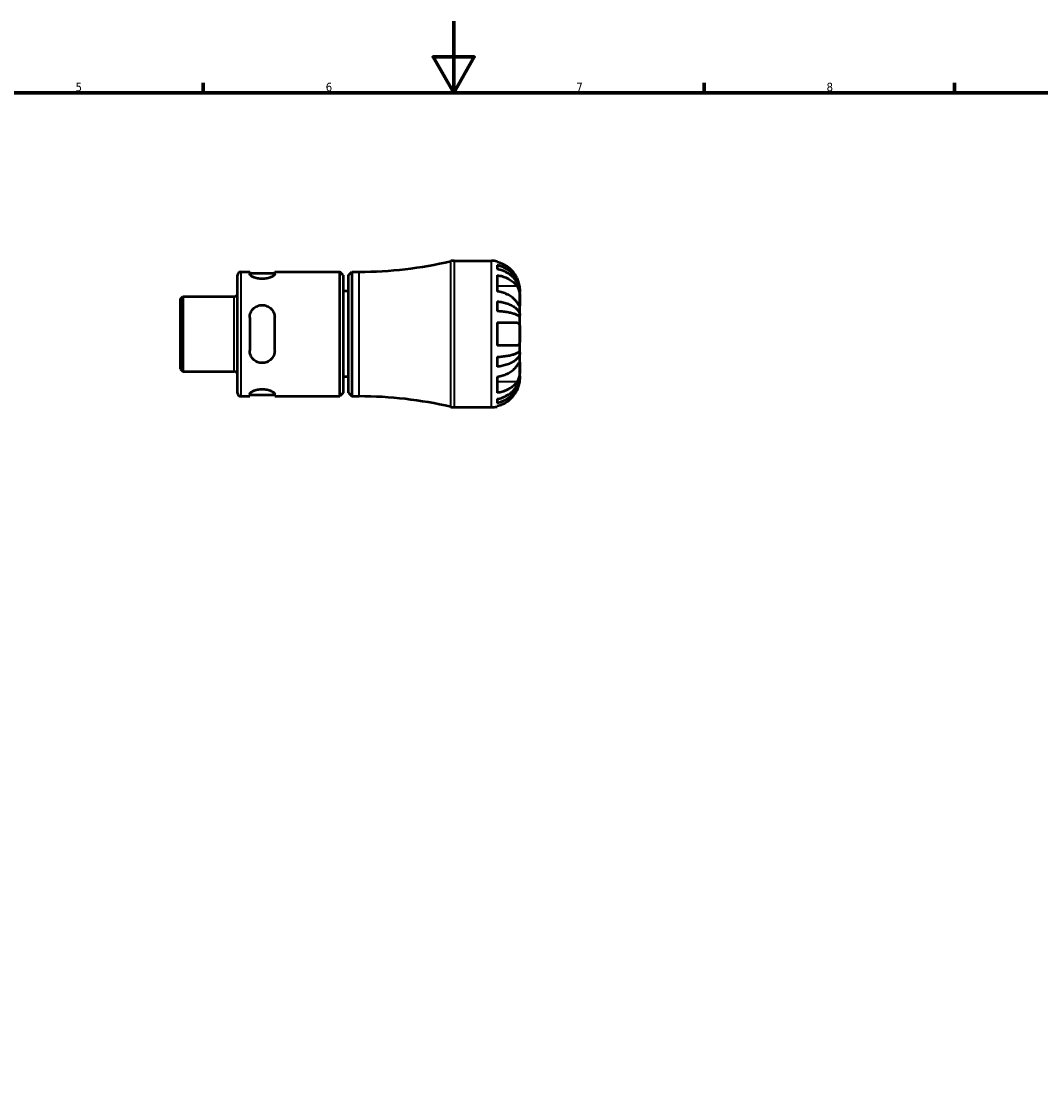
# Model space of a CAD drawing. Header units: millimetres. Extents: x -48 to 904, y -21 to 594.
# Tile 4 of 6: x 299 to 585, y 297 to 594. Entities that reach past the tile are written whole.
import ezdxf

# ---------------------------------------------------------------- set-up
doc = ezdxf.new("R2010")
doc.units = ezdxf.units.MM
for name, color, linetype, lineweight in [('Border (ANSI)', 7, 'Continuous', 70), ('Visible (ANSI)', 7, 'Continuous', 50), ('Visible Narrow (ANSI)', 7, 'Continuous', 35)]:
    doc.layers.add(name, color=color, linetype=linetype, lineweight=lineweight)
doc.styles.add('Note Text (ANSI)', font='tahoma.ttf')

# ---------------------------------------------------------------- blocks, each defined once
blk = doc.blocks.new('Borders Default Border')
at = {"layer": 'Border (ANSI)'}
for p, q in [((350.42, 574), (350.42, 576.8)), ((490.58, 574), (490.58, 576.8)), ((560.67, 574), (560.67, 576.8))]:
    blk.add_line(p, q, dxfattribs=at)
at = {"layer": 'Border (ANSI)', "flags": 128}
for points in [[(420.5, 594), (420.5, 574), (414.73, 584), (426.27, 584), (420.5, 574)], [(20, 20), (20, 574), (821, 574), (821, 20), (20, 20)]]:
    blk.add_lwpolyline(points, dxfattribs=at)
at = {"layer": 'Border (ANSI)', "color": 5, "true_color": 0x0000ff, "char_height": 2.4, "attachment_point": 7, "style": 'Note Text (ANSI)'}
for s, insert in [('5', (314.67, 574.35)), ('6', (384.69, 574.35)), ('7', (454.8, 574.4)), ('8', (524.84, 574.35))]:
    blk.add_mtext(s, dxfattribs=dict(at, insert=insert))

msp = doc.modelspace()

# ---------------------------------------------------------------- linework, layer by layer
at = {"layer": 'Visible (ANSI)'}
for p, q in [((420.61, 526.982), (431.032, 526.982)), ((432.632, 526.821), (432.632, 526.567)), ((432.632, 525.794), (432.632, 524.65)), ((360.032, 489.982), (360.032, 522.982)), ((360.957, 523.907), (363.407, 523.907)), ((363.407, 523.907), (363.407, 523.289)), ((363.407, 523.507), (370.407, 523.507)), ((370.407, 523.907), (388.607, 523.907)), ((370.407, 523.289), (370.407, 523.907)), ((388.607, 489.057), (388.607, 523.907)), ((389.607, 522.907), (388.607, 523.907)), ((389.607, 522.907), (389.607, 490.057)), ((391.032, 522.907), (392.032, 523.907)), ((391.032, 490.057), (391.032, 522.907)), ((392.032, 523.907), (392.032, 489.057)), ((392.032, 523.907), (394.032, 523.907)), ((432.632, 522.947), (432.632, 518.422)), ((344.032, 516.331), (344.66, 516.96)), ((344.66, 516.96), (359.107, 516.96)), ((344.66, 516.96), (344.66, 496.005)), ((391.032, 518.482), (389.607, 518.482)), ((439.032, 518.178), (439.024, 518.178)), ((439.032, 518.178), (439.032, 518.982)), ((439.032, 517.872), (439.032, 518.178)), ((439.032, 515.321), (439.032, 517.872)), ((344.032, 496.633), (344.032, 516.331)), ((432.632, 515.625), (432.632, 512.863)), ((439.032, 511.633), (439.032, 515.321)), ((363.407, 511.082), (363.407, 501.882)), ((370.407, 501.882), (370.407, 511.082)), ((439.032, 511.633), (438.473, 511.633)), ((439.032, 510.894), (439.032, 511.633)), ((439.032, 506.482), (439.032, 510.894)), ((432.632, 509.682), (432.632, 503.282)), ((432.632, 509.682), (438.214, 509.682)), ((439.032, 502.071), (439.032, 506.482)), ((438.214, 503.282), (432.632, 503.282)), ((439.032, 501.332), (439.032, 502.071)), ((432.632, 500.101), (432.632, 497.339)), ((439.032, 501.332), (438.473, 501.332)), ((439.032, 497.643), (439.032, 501.332)), ((344.032, 496.633), (344.66, 496.005)), ((344.66, 496.005), (359.107, 496.005)), ((439.032, 495.093), (439.032, 497.643)), ((391.032, 494.482), (389.607, 494.482)), ((432.632, 494.543), (432.632, 490.017)), ((439.032, 494.787), (439.024, 494.787)), ((439.032, 494.787), (439.032, 495.093)), ((439.032, 493.982), (439.032, 494.787)), ((389.607, 490.057), (388.607, 489.057)), ((391.032, 490.057), (392.032, 489.057)), ((360.957, 489.057), (363.407, 489.057)), ((363.407, 489.675), (363.407, 489.057)), ((363.407, 489.457), (370.407, 489.457)), ((370.407, 489.057), (370.407, 489.675)), ((370.407, 489.057), (388.607, 489.057)), ((392.032, 489.057), (394.032, 489.057)), ((432.632, 488.315), (432.632, 487.171)), ((420.61, 485.982), (431.032, 485.982)), ((432.632, 486.397), (432.632, 486.144))]:
    msp.add_line(p, q, dxfattribs=at)
for centre, radius, start, end in [((394.032, 636.211), 112.303, 270, 283.19891), ((420.61, 522.882), 4.1, 90, 103.19891), ((431.032, 518.982), 8, 78.46304, 90), ((360.957, 522.982), 0.925, 90, 180), ((359.107, 517.885), 0.925, 270, 0), ((359.107, 495.08), 0.925, 0, 90), ((360.957, 489.982), 0.925, 180, 270), ((394.032, 376.754), 112.303, 76.80109, 90), ((420.61, 490.082), 4.1, 256.80109, 270), ((431.032, 493.982), 8, 270, 281.53696)]:
    msp.add_arc(centre, radius, start, end, dxfattribs=at)
for points, knots in [([(438.214, 522.182), (438.058, 522.507), (437.874, 522.834), (437.367, 523.6), (437.018, 524.023), (436.318, 524.729), (435.903, 525.077), (435.01, 525.679), (434.531, 525.932), (433.636, 526.305), (433.14, 526.462), (432.632, 526.567)], [4.03217579, 4.03217579, 4.03217579, 4.03217579, 4.13513094, 4.13513094, 4.28512034, 4.28512034, 4.43331426, 4.43331426, 4.58150818, 4.58150818, 4.72425651, 4.72425651, 4.72425651, 4.72425651]), ([(432.632, 525.794), (433.145, 525.692), (433.646, 525.539), (434.546, 525.178), (435.025, 524.934), (435.92, 524.355), (436.336, 524.019), (437.034, 523.341), (437.381, 522.938), (437.98, 522.069), (438.231, 521.603), (438.61, 520.716), (438.772, 520.213), (438.983, 519.184), (439.032, 518.659), (439.032, 518.178)], [0.1517731, 0.1517731, 0.1517731, 0.1517731, 0.2959053, 0.2959053, 0.44402, 0.44402, 0.5921347, 0.5921347, 0.7405595, 0.7405595, 0.8889844, 0.8889844, 1.0379976, 1.0379976, 1.1870108, 1.1870108, 1.1870108, 1.1870108]), ([(370.407, 523.289), (370.407, 523.165), (370.314, 523.014), (369.946, 522.696), (369.67, 522.532), (369.047, 522.261), (368.664, 522.134), (367.815, 521.958), (367.348, 521.91), (366.907, 521.91), (366.465, 521.91), (365.999, 521.958), (365.149, 522.134), (364.766, 522.261), (364.143, 522.532), (363.868, 522.696), (363.499, 523.014), (363.407, 523.165), (363.407, 523.289)], [-0.5463393, -0.5463393, -0.5463393, -0.5463393, -0.4056854, -0.4056854, -0.2650316, -0.2650316, -0.1325158, -0.1325158, 0, 0, 0, 0.1325158, 0.1325158, 0.2650316, 0.2650316, 0.4056854, 0.4056854, 0.5463393, 0.5463393, 0.5463393, 0.5463393]), ([(439.032, 517.872), (439.032, 518.3), (438.983, 518.767), (438.772, 519.683), (438.61, 520.131), (438.231, 520.92), (437.98, 521.335), (437.381, 522.108), (437.034, 522.467), (436.336, 523.07), (435.92, 523.369), (435.025, 523.885), (434.546, 524.102), (433.646, 524.423), (433.145, 524.559), (432.632, 524.65)], [3.5727317, 3.5727317, 3.5727317, 3.5727317, 3.721745, 3.721745, 3.8707582, 3.8707582, 4.019183, 4.019183, 4.1676079, 4.1676079, 4.3157226, 4.3157226, 4.4638373, 4.4638373, 4.6079695, 4.6079695, 4.6079695, 4.6079695]), ([(432.632, 522.947), (433.14, 522.873), (433.636, 522.762), (434.531, 522.498), (435.01, 522.319), (435.903, 521.894), (436.318, 521.647), (437.018, 521.148), (437.367, 520.849), (437.874, 520.307), (438.058, 520.076), (438.214, 519.847)], [0.1517835, 0.1517835, 0.1517835, 0.1517835, 0.29453183, 0.29453183, 0.44272575, 0.44272575, 0.59091966, 0.59091966, 0.74090906, 0.74090906, 0.84386421, 0.84386421, 0.84386421, 0.84386421]), ([(439.032, 518.982), (439.032, 518.982), (439.033, 519.059), (439.021, 519.335), (439.009, 519.513), (438.951, 519.944), (438.907, 520.189), (438.796, 520.646), (438.74, 520.842), (438.61, 521.24), (438.536, 521.44), (438.381, 521.822), (438.3, 522.004), (438.214, 522.182)], [-2.21111993, -2.21111993, -2.21111993, -2.21111993, -2.0898399, -2.0898399, -1.98614814, -1.98614814, -1.88775858, -1.88775858, -1.81973063, -1.81973063, -1.75376732, -1.75376732, -1.69399568, -1.69399568, -1.69399568, -1.69399568]), ([(438.214, 519.847), (438.282, 519.747), (438.346, 519.64), (438.493, 519.362), (438.57, 519.185), (438.705, 518.81), (438.763, 518.613), (438.877, 518.129), (438.924, 517.838), (439.001, 517.14), (439.018, 516.74), (439.033, 515.975), (439.032, 515.62), (439.032, 515.321)], [-0.51605321, -0.51605321, -0.51605321, -0.51605321, -0.46927389, -0.46927389, -0.40272959, -0.40272959, -0.33754407, -0.33754407, -0.24860938, -0.24860938, -0.12674173, -0.12674173, 0, 0, 0, 0]), ([(438.214, 515.321), (438.058, 515.55), (437.874, 515.782), (437.367, 516.324), (437.018, 516.623), (436.318, 517.122), (435.903, 517.368), (435.01, 517.794), (434.531, 517.973), (433.636, 518.236), (433.14, 518.348), (432.632, 518.422)], [4.03217579, 4.03217579, 4.03217579, 4.03217579, 4.13513094, 4.13513094, 4.28512034, 4.28512034, 4.43331426, 4.43331426, 4.58150818, 4.58150818, 4.72425651, 4.72425651, 4.72425651, 4.72425651]), ([(363.407, 511.082), (363.407, 511.535), (363.499, 512.011), (363.868, 512.882), (364.143, 513.277), (364.766, 513.883), (365.149, 514.144), (365.999, 514.494), (366.465, 514.582), (367.348, 514.582), (367.815, 514.494), (368.664, 514.144), (369.047, 513.883), (369.67, 513.277), (369.946, 512.882), (370.314, 512.011), (370.407, 511.535), (370.407, 511.082)], [0.5322817, 0.5322817, 0.5322817, 0.5322817, 0.6729355, 0.6729355, 0.8135894, 0.8135894, 0.9461052, 0.9461052, 1.078621, 1.078621, 1.2111368, 1.2111368, 1.3436526, 1.3436526, 1.4843064, 1.4843064, 1.6249602, 1.6249602, 1.6249602, 1.6249602]), ([(432.632, 515.625), (433.145, 515.572), (433.646, 515.492), (434.546, 515.303), (435.025, 515.175), (435.92, 514.871), (436.336, 514.695), (437.034, 514.34), (437.381, 514.128), (437.98, 513.673), (438.231, 513.429), (438.61, 512.964), (438.772, 512.7), (438.983, 512.16), (439.032, 511.885), (439.032, 511.633)], [0.1517731, 0.1517731, 0.1517731, 0.1517731, 0.2959053, 0.2959053, 0.44402, 0.44402, 0.5921347, 0.5921347, 0.7405595, 0.7405595, 0.8889844, 0.8889844, 1.0379976, 1.0379976, 1.1870108, 1.1870108, 1.1870108, 1.1870108]), ([(439.032, 515.321), (439.032, 515.174), (439.032, 515.041), (439.031, 514.801), (439.029, 514.697), (439.019, 514.486), (439.005, 514.411), (438.943, 514.37), (438.898, 514.398), (438.785, 514.519), (438.729, 514.59), (438.599, 514.766), (438.525, 514.87), (438.372, 515.089), (438.296, 515.201), (438.214, 515.321)], [0, 0, 0, 0, 0.0626039, 0.0626039, 0.12946018, 0.12946018, 0.23227607, 0.23227607, 0.32766079, 0.32766079, 0.39439512, 0.39439512, 0.45981717, 0.45981717, 0.51643089, 0.51643089, 0.51643089, 0.51643089]), ([(439.032, 510.894), (439.032, 511.018), (438.983, 511.154), (438.772, 511.42), (438.61, 511.55), (438.231, 511.78), (437.98, 511.9), (437.381, 512.125), (437.034, 512.229), (436.336, 512.404), (435.92, 512.491), (435.025, 512.641), (434.546, 512.704), (433.646, 512.798), (433.145, 512.837), (432.632, 512.863)], [3.5727317, 3.5727317, 3.5727317, 3.5727317, 3.721745, 3.721745, 3.8707582, 3.8707582, 4.019183, 4.019183, 4.1676079, 4.1676079, 4.3157226, 4.3157226, 4.4638373, 4.4638373, 4.6079695, 4.6079695, 4.6079695, 4.6079695]), ([(438.214, 509.682), (438.23, 509.682), (438.246, 509.682), (438.346, 509.675), (438.425, 509.654), (438.557, 509.585), (438.612, 509.542), (438.719, 509.424), (438.769, 509.345), (438.881, 509.096), (438.93, 508.903), (439.003, 508.395), (439.019, 508.069), (439.033, 507.323), (439.032, 506.905), (439.032, 506.482)], [-0.51941856, -0.51941856, -0.51941856, -0.51941856, -0.50814121, -0.50814121, -0.44746114, -0.44746114, -0.39689748, -0.39689748, -0.33842903, -0.33842903, -0.24344262, -0.24344262, -0.12683785, -0.12683785, 0, 0, 0, 0]), ([(439.032, 506.482), (439.032, 506.25), (439.032, 506.019), (439.03, 505.545), (439.028, 505.305), (439.01, 504.708), (438.986, 504.377), (438.893, 503.92), (438.843, 503.765), (438.732, 503.56), (438.681, 503.493), (438.572, 503.39), (438.513, 503.353), (438.377, 503.297), (438.299, 503.282), (438.214, 503.282)], [0, 0, 0, 0, 0.06960453, 0.06960453, 0.14559569, 0.14559569, 0.26884906, 0.26884906, 0.35168426, 0.35168426, 0.40551291, 0.40551291, 0.45571277, 0.45571277, 0.51333093, 0.51333093, 0.51333093, 0.51333093]), ([(432.632, 500.101), (433.145, 500.127), (433.646, 500.167), (434.546, 500.26), (435.025, 500.323), (435.92, 500.473), (436.336, 500.56), (437.034, 500.735), (437.381, 500.84), (437.98, 501.065), (438.231, 501.185), (438.61, 501.414), (438.772, 501.545), (438.983, 501.811), (439.032, 501.946), (439.032, 502.071)], [0.1517731, 0.1517731, 0.1517731, 0.1517731, 0.2959053, 0.2959053, 0.44402, 0.44402, 0.5921347, 0.5921347, 0.7405595, 0.7405595, 0.8889844, 0.8889844, 1.0379976, 1.0379976, 1.1870108, 1.1870108, 1.1870108, 1.1870108]), ([(370.407, 501.882), (370.407, 501.43), (370.314, 500.954), (369.946, 500.083), (369.67, 499.688), (369.047, 499.081), (368.664, 498.821), (367.815, 498.471), (367.348, 498.382), (366.907, 498.382), (366.465, 498.382), (365.999, 498.471), (365.149, 498.821), (364.766, 499.081), (364.143, 499.688), (363.868, 500.083), (363.499, 500.954), (363.407, 501.43), (363.407, 501.882)], [-0.5463393, -0.5463393, -0.5463393, -0.5463393, -0.4056854, -0.4056854, -0.2650316, -0.2650316, -0.1325158, -0.1325158, 0, 0, 0, 0.1325158, 0.1325158, 0.2650316, 0.2650316, 0.4056854, 0.4056854, 0.5463393, 0.5463393, 0.5463393, 0.5463393]), ([(439.032, 501.332), (439.032, 501.08), (438.983, 500.804), (438.772, 500.265), (438.61, 500.001), (438.231, 499.536), (437.98, 499.292), (437.381, 498.836), (437.034, 498.625), (436.336, 498.27), (435.92, 498.094), (435.025, 497.79), (434.546, 497.662), (433.646, 497.473), (433.145, 497.393), (432.632, 497.339)], [3.5727317, 3.5727317, 3.5727317, 3.5727317, 3.721745, 3.721745, 3.8707582, 3.8707582, 4.019183, 4.019183, 4.1676079, 4.1676079, 4.3157226, 4.3157226, 4.4638373, 4.4638373, 4.6079695, 4.6079695, 4.6079695, 4.6079695]), ([(432.632, 494.543), (433.14, 494.617), (433.636, 494.728), (434.531, 494.992), (435.01, 495.171), (435.903, 495.596), (436.318, 495.843), (437.018, 496.342), (437.367, 496.641), (437.874, 497.183), (438.058, 497.414), (438.214, 497.643)], [0.1517835, 0.1517835, 0.1517835, 0.1517835, 0.29453183, 0.29453183, 0.44272575, 0.44272575, 0.59091966, 0.59091966, 0.74090906, 0.74090906, 0.84386421, 0.84386421, 0.84386421, 0.84386421]), ([(438.214, 497.643), (438.282, 497.743), (438.346, 497.837), (438.493, 498.049), (438.57, 498.159), (438.705, 498.344), (438.763, 498.418), (438.877, 498.547), (438.924, 498.584), (439.001, 498.575), (439.018, 498.494), (439.033, 498.179), (439.032, 497.942), (439.032, 497.643)], [-0.51605321, -0.51605321, -0.51605321, -0.51605321, -0.46927389, -0.46927389, -0.40272959, -0.40272959, -0.33754407, -0.33754407, -0.24860938, -0.24860938, -0.12674173, -0.12674173, 0, 0, 0, 0]), ([(439.032, 497.643), (439.032, 497.496), (439.032, 497.334), (439.031, 496.976), (439.029, 496.778), (439.019, 496.254), (439.005, 495.918), (438.943, 495.263), (438.898, 494.949), (438.785, 494.435), (438.729, 494.232), (438.599, 493.851), (438.525, 493.674), (438.372, 493.369), (438.296, 493.238), (438.214, 493.118)], [0, 0, 0, 0, 0.0626039, 0.0626039, 0.12946018, 0.12946018, 0.23227607, 0.23227607, 0.32766079, 0.32766079, 0.39439512, 0.39439512, 0.45981717, 0.45981717, 0.51643089, 0.51643089, 0.51643089, 0.51643089]), ([(432.632, 488.315), (433.145, 488.405), (433.646, 488.542), (434.546, 488.863), (435.025, 489.08), (435.92, 489.596), (436.336, 489.895), (437.034, 490.497), (437.381, 490.857), (437.98, 491.63), (438.231, 492.044), (438.61, 492.834), (438.772, 493.282), (438.983, 494.197), (439.032, 494.665), (439.032, 495.093)], [0.1517731, 0.1517731, 0.1517731, 0.1517731, 0.2959053, 0.2959053, 0.44402, 0.44402, 0.5921347, 0.5921347, 0.7405595, 0.7405595, 0.8889844, 0.8889844, 1.0379976, 1.0379976, 1.1870108, 1.1870108, 1.1870108, 1.1870108]), ([(439.032, 494.787), (439.032, 494.306), (438.983, 493.781), (438.772, 492.752), (438.61, 492.248), (438.231, 491.361), (437.98, 490.896), (437.381, 490.027), (437.034, 489.623), (436.336, 488.946), (435.92, 488.61), (435.025, 488.03), (434.546, 487.787), (433.646, 487.426), (433.145, 487.273), (432.632, 487.171)], [3.5727317, 3.5727317, 3.5727317, 3.5727317, 3.721745, 3.721745, 3.8707582, 3.8707582, 4.019183, 4.019183, 4.1676079, 4.1676079, 4.3157226, 4.3157226, 4.4638373, 4.4638373, 4.6079695, 4.6079695, 4.6079695, 4.6079695]), ([(438.214, 493.118), (438.058, 492.889), (437.874, 492.657), (437.367, 492.115), (437.018, 491.816), (436.318, 491.317), (435.903, 491.071), (435.01, 490.645), (434.531, 490.467), (433.636, 490.203), (433.14, 490.092), (432.632, 490.017)], [4.03217579, 4.03217579, 4.03217579, 4.03217579, 4.13513094, 4.13513094, 4.28512034, 4.28512034, 4.43331426, 4.43331426, 4.58150818, 4.58150818, 4.72425651, 4.72425651, 4.72425651, 4.72425651]), ([(438.214, 490.782), (438.28, 490.918), (438.342, 491.056), (438.488, 491.4), (438.567, 491.607), (438.705, 492.008), (438.763, 492.201), (438.877, 492.636), (438.924, 492.867), (439.001, 493.355), (439.018, 493.58), (439.033, 493.899), (439.032, 493.982), (439.032, 493.982)], [-0.5159245, -0.5159245, -0.5159245, -0.5159245, -0.47074715, -0.47074715, -0.40311077, -0.40311077, -0.33740557, -0.33740557, -0.24866964, -0.24866964, -0.12673966, -0.12673966, 0, 0, 0, 0]), ([(363.407, 489.675), (363.407, 489.799), (363.499, 489.951), (363.868, 490.268), (364.143, 490.433), (364.766, 490.704), (365.149, 490.831), (365.999, 491.007), (366.465, 491.054), (367.348, 491.054), (367.815, 491.007), (368.664, 490.831), (369.047, 490.704), (369.67, 490.433), (369.946, 490.268), (370.314, 489.951), (370.407, 489.799), (370.407, 489.675)], [0.5322817, 0.5322817, 0.5322817, 0.5322817, 0.6729355, 0.6729355, 0.8135894, 0.8135894, 0.9461052, 0.9461052, 1.078621, 1.078621, 1.2111368, 1.2111368, 1.3436526, 1.3436526, 1.4843064, 1.4843064, 1.6249602, 1.6249602, 1.6249602, 1.6249602]), ([(432.632, 486.397), (433.14, 486.502), (433.636, 486.66), (434.531, 487.033), (435.01, 487.286), (435.903, 487.887), (436.318, 488.236), (437.018, 488.942), (437.367, 489.364), (437.874, 490.131), (438.058, 490.458), (438.214, 490.782)], [0.1517835, 0.1517835, 0.1517835, 0.1517835, 0.29453183, 0.29453183, 0.44272575, 0.44272575, 0.59091966, 0.59091966, 0.74090906, 0.74090906, 0.84386421, 0.84386421, 0.84386421, 0.84386421])]:
    msp.add_open_spline(points, degree=3, knots=knots, dxfattribs=at)
at = {"layer": 'Visible Narrow (ANSI)'}
for p, q in [((419.674, 486.342), (419.674, 526.623)), ((420.61, 526.73), (420.61, 486.235)), ((431.032, 486.235), (431.032, 526.73)), ((360.957, 523.693), (360.957, 489.272)), ((394.032, 489.272), (394.032, 523.693)), ((437.935, 519.847), (432.911, 519.847)), ((359.107, 496.134), (359.107, 516.831)), ((437.935, 493.118), (432.911, 493.118))]:
    msp.add_line(p, q, dxfattribs=at)

# ---------------------------------------------------------------- block references
msp.add_blockref('Borders Default Border', (0, 0))

doc.saveas('drawing.dxf')
